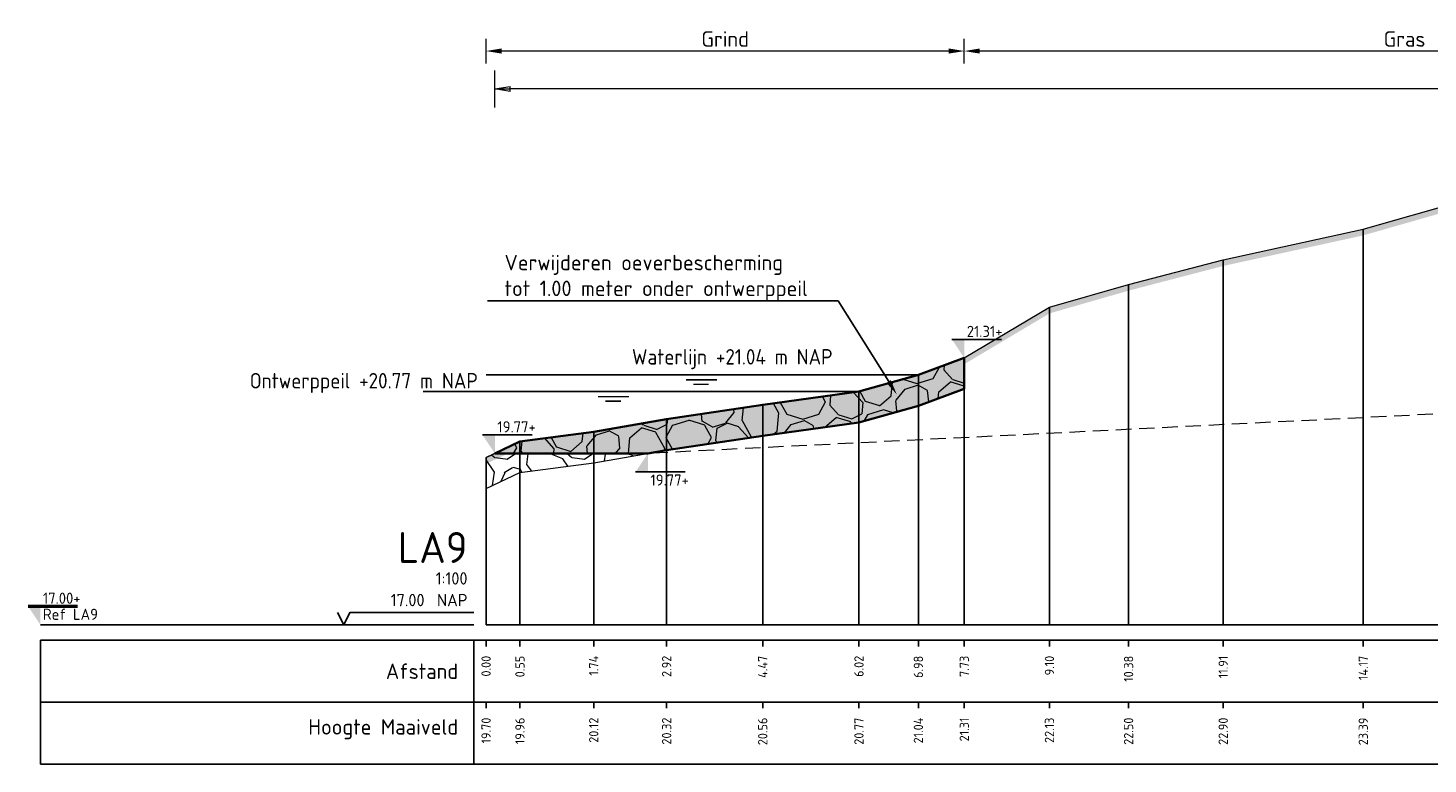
# Model space of a CAD drawing. Header units: metres. Extents: x 184077 to 190380, y 346696 to 349666.
# Tile 245 of 256: x 190117 to 190139, y 349155 to 349167. Entities that reach past the tile are written whole.
import ezdxf
from ezdxf import colors
from ezdxf.entities.mleader import LeaderData, LeaderLine
from ezdxf.enums import TextEntityAlignment as Align
from ezdxf.math import Vec2, Vec3

# ---------------------------------------------------------------- set-up
doc = ezdxf.new("R2010")
doc.units = ezdxf.units.M
doc.header["$PDMODE"] = 35
doc.header["$PDSIZE"] = 0.075
doc.linetypes.add('DASHED2', pattern=[0.375, 0.25, -0.125])
for name, color, linetype, lineweight in [('B-ME-GW-GROND-STEEN-A', 252, 'Continuous', 18), ('B-ME-OB-WATERLIJN-GD1', 150, 'Continuous', 25), ('N-WA-OB-BEKLEDING-STEEN-A', 22, 'Continuous', 13), ('profiel', 8, 'Continuous', 0), ('V-WE-OB-BEKLEDING_STORTSTEEN-G', 30, 'CONTINUOUS-V', 35), ('X-ME-AL-PROFIEL_HUIDIG MAAIVELD-GD', 252, 'Continuous', 0), ('X-XX-AL-DETAIL1-M', 7, 'Continuous', 18), ('X-XX-AL-PEILMAAT-SD', 7, 'Continuous', 25), ('X-XX-AL-T25-100', 7, 'Continuous', 25), ('X01-XX-AL-M', 7, 'Continuous', 18)]:
    doc.layers.add(name, color=color, linetype=linetype, lineweight=lineweight)
doc.layers.add('N-WE-OG-HULPLIJN-GD', color=50, linetype='Continuous', lineweight=50, plot=False)
doc.layers.add('TDNT----_profiel_txt', color=10, linetype='Continuous')
doc.layers.add('X-ME-AL-PROFIELRASTER-S', color=7, linetype='Continuous')
doc.layers.add('TOE-WE-OB-NATUUROEVER-O', color=7, linetype='Continuous', lineweight=18, true_color=0xedb868)
doc.layers.add('V-WE-VH-VERHARDING_BESTORTING-AD-100', color=7, linetype='Continuous', lineweight=18, true_color=0x93278f)
doc.styles.add('ENV-P', font='ISOCP.SHX')
doc.styles.add('NLCS-ISO', font='NLCS-ISO.ttf', dxfattribs={"height": 1.8})
doc.styles.add('NLCS-ISO-ANNOTATIVE-T18', font='NLCS-ISO.ttf', dxfattribs={"height": 1.8})
doc.styles.add('NLCS-ISO-M100-T25', font='NLCS-ISO.ttf', dxfattribs={"height": 0.25})
doc.linetypes.add('CONTINUOUS-V', pattern='A,3.5,[24,NLCS.SHX,S=0.5,R=0,X=0,Y=0],3.5', length=7)
doc.dimstyles.new('NLCS-M100-T25-PIJL_L2_H1', dxfattribs={"dimscale": 0.1, "dimtxt": 2.5, "dimasz": 2.5, "dimexe": 2, "dimexo": 2, "dimgap": 0.7, "dimtad": 1, "dimzin": 0, "dimdsep": 46, "dimtxsty": 'NLCS-ISO-M100-T25', "dimcen": 0, "dimdle": 2, "dimclrd": 256, "dimclre": 256, "dimclrt": 256, "dimadec": 1, "dimazin": 0, "dimtfac": 1, "dimtdec": 3, "dimtofl": 0, "dimtmove": 0, "dimatfit": 3, "dimfxl": 2, "dimfxlon": 1, "dimtfillclr": 256, "dimtolj": 1, "dimtzin": 0, "dimlwd": -1, "dimlwe": -1, "dimarcsym": 0})
doc.dimstyles.new('NLCS-M100-T25-PIJL_L3_H2', dxfattribs={"dimscale": 0.1, "dimtxt": 2.5, "dimasz": 2.5, "dimexe": 2, "dimexo": 2, "dimgap": 0.7, "dimtad": 1, "dimdec": 3, "dimzin": 0, "dimdsep": 46, "dimtxsty": 'NLCS-ISO-M100-T25', "dimcen": 0, "dimdle": 2, "dimclrd": 256, "dimclre": 256, "dimclrt": 256, "dimazin": 0, "dimtfac": 1, "dimtdec": 3, "dimtofl": 0, "dimtmove": 0, "dimatfit": 3, "dimfxl": 2, "dimfxlon": 1, "dimtfillclr": 256, "dimtolj": 1, "dimtzin": 0, "dimlwd": -1, "dimlwe": -1, "dimarcsym": 0})

# ---------------------------------------------------------------- blocks, each defined once
blk = doc.blocks.new('SAL-PROFIELRASTER-D')
at = {"color": 0, "linetype": 'ByBlock', "lineweight": -2, "flags": 128}
for points in [[(-2, 0), (-72, 0)], [(-24, 2), (-23, 0), (-22, 2), (-2, 2)], [(-72, -12.5), (-72, -2.5)], [(0, -2.5), (-72, -2.5)], [(-2, -12.5), (-2, -2.5)], [(0, -12.5), (-72, -12.5)]]:
    blk.add_lwpolyline(points, dxfattribs=at)
at = {"color": 0, "linetype": 'ByBlock', "lineweight": -2, "style": 'NLCS-ISO-ANNOTATIVE-T18'}
blk.add_text('NAP', height=2, dxfattribs=at).set_placement((-3, 3), align=Align.RIGHT)
blk.add_text('Afstand', height=2.5, dxfattribs=at).set_placement((-4.5, -7.5), align=Align.MIDDLE_RIGHT)
for tag, height, p in [('PROFIELNR', 5, (-3, 10)), ('SCHAAL', 2, (-3, 6.5)), ('NAP', 2, (-9.94, 3))]:
    blk.add_attdef(tag, text='', height=height, dxfattribs=at).set_placement(p, align=Align.RIGHT)
blk = doc.blocks.new('SAL-PROFIELRASTER_BALK_EIND1-D')
at = {"color": 0, "linetype": 'ByBlock', "lineweight": -2, "flags": 128}
for points in [[(0, 0), (1, 0)], [(0, -2.5), (1, -2.5)], [(0, -12.5), (1, -12.5)]]:
    blk.add_lwpolyline(points, dxfattribs=at)
blk = doc.blocks.new('SAL-PROFIELRASTER_BALK-D')
at = {"color": 0, "linetype": 'ByBlock', "lineweight": -2}
for p, q in [((-72, -12.5), (-72, -2.5)), ((-2, -2.5), (-2, -12.5)), ((0, -12.5), (-72, -12.5))]:
    blk.add_line(p, q, dxfattribs=at)
at = {"color": 0, "linetype": 'ByBlock', "lineweight": -2, "style": 'NLCS-ISO-ANNOTATIVE-T18'}
for tag, height, p in [('TITEL1', 2.5, (-4.5, -6.5)), ('TITEL2', 1.5, (-4.5, -9.5))]:
    blk.add_attdef(tag, text='', height=height, dxfattribs=at).set_placement(p, align=Align.MIDDLE_RIGHT)
blk = doc.blocks.new('SAL-PROFIELRASTER_BALK_EIND2-D')
at = {"color": 0, "linetype": 'ByBlock', "lineweight": -2}
blk.add_line((1, -12.5), (0, -12.5), dxfattribs=at)
blk = doc.blocks.new('SAL-PROFIELRASTER_BALK_DATA-D')
at = {"color": 0, "linetype": 'ByBlock', "lineweight": -2}
blk.add_lwpolyline([(0, -3.5), (0, -2.5)], dxfattribs=at)
at = {"color": 0, "linetype": 'ByBlock', "lineweight": -2, "style": 'NLCS-ISO-ANNOTATIVE-T18'}
blk.add_attdef('GETAL', text='', height=1.5, rotation=90, dxfattribs=at).set_placement((0.75, -5), align=Align.RIGHT)
blk = doc.blocks.new('SAL-PROFIELRASTER_AANHAAL-D')
at = {"color": 9, "linetype": 'ByBlock', "lineweight": -2, "flags": 128}
blk.add_lwpolyline([(0, 1), (0, 0)], dxfattribs=at)
blk = doc.blocks.new('*D27')
at = {"layer": 'Defpoints', "color": 0, "transparency": 16777216}
for p in [(190124.125, 349166.953), (190124.125, 349157.679), (190131.851, 349157.679)]:
    blk.add_point(p, dxfattribs=at)
at = {"layer": 'X-XX-AL-DETAIL1-M', "transparency": 16777216}
for p, q in [((190124.125, 349166.753), (190124.125, 349167.153)), ((190131.851, 349166.753), (190131.851, 349167.153)), ((190131.601, 349166.953), (190124.375, 349166.953))]:
    blk.add_line(p, q, dxfattribs=at)
for points in [[(190124.375, 349166.995), (190124.375, 349166.912), (190124.125, 349166.953)], [(190131.601, 349166.995), (190131.601, 349166.912), (190131.851, 349166.953)]]:
    blk.add_solid(points, dxfattribs=at)
at = {"layer": 'X-XX-AL-DETAIL1-M', "color": 10, "transparency": 16777216, "insert": (190127.988, 349167.148), "char_height": 0.25, "attachment_point": 5, "style": 'NLCS-ISO-M100-T25'}
blk.add_mtext('\\A1;Grind', dxfattribs=at)
blk = doc.blocks.new('*D29')
at = {"layer": 'Defpoints', "color": 0, "transparency": 16777216}
for p in [(190131.851, 349166.953), (190131.851, 349157.679), (190146.075, 349157.679)]:
    blk.add_point(p, dxfattribs=at)
at = {"layer": 'X-XX-AL-DETAIL1-M', "transparency": 16777216}
for p, q in [((190131.851, 349166.753), (190131.851, 349167.153)), ((190146.075, 349166.753), (190146.075, 349167.153)), ((190145.825, 349166.953), (190132.101, 349166.953))]:
    blk.add_line(p, q, dxfattribs=at)
for points in [[(190132.101, 349166.995), (190132.101, 349166.912), (190131.851, 349166.953)], [(190145.825, 349166.995), (190145.825, 349166.912), (190146.075, 349166.953)]]:
    blk.add_solid(points, dxfattribs=at)
at = {"layer": 'X-XX-AL-DETAIL1-M', "color": 10, "transparency": 16777216, "insert": (190138.963, 349167.148), "char_height": 0.25, "attachment_point": 5, "style": 'NLCS-ISO-M100-T25'}
blk.add_mtext('\\A1;Gras', dxfattribs=at)
blk = doc.blocks.new('SAL-PEILMAAT_INFRACAD_R01-SOD')
blk.add_line((-2, 3), (6, 3))
blk.add_solid([(-2, 3), (0, 3), (0, 0)])
at = {"style": 'NLCS-ISO'}
for tag, p in [('...', (0.4, 3.4)), ('REF', (0.4, 0.8))]:
    blk.add_attdef(tag, p, '', height=1.8, dxfattribs=at)
blk = doc.blocks.new('_Closed')
at = {"color": 0, "linetype": 'ByBlock', "lineweight": -2}
for p, q in [((-1, 0.167), (0, 0)), ((-1, 0.167), (-1, -0.167)), ((0, 0), (-1, -0.167)), ((0, 0), (-1, 0))]:
    blk.add_line(p, q, dxfattribs=at)
blk = doc.blocks.new('*D90')
at = {"layer": 'Defpoints', "color": 0, "transparency": 16777216}
for p in [(190124.267, 349166.341), (190160.977, 349161.784), (190124.267, 349160.707)]:
    blk.add_point(p, dxfattribs=at)
at = {"layer": 'X01-XX-AL-M', "color": 11, "transparency": 16777216}
for p, q in [((190124.267, 349166.041), (190124.267, 349166.641)), ((190160.977, 349166.041), (190160.977, 349166.641)), ((190160.727, 349166.341), (190124.517, 349166.341))]:
    blk.add_line(p, q, dxfattribs=at)
at = {"layer": 'X01-XX-AL-M', "color": 11, "transparency": 16777216, "xscale": 0.25, "yscale": 0.25, "zscale": 0.25, "rotation": 180}
blk.add_blockref('_Closed', (190124.267, 349166.341), dxfattribs=at)
at = {"layer": 'X01-XX-AL-M', "color": 11, "transparency": 16777216, "xscale": 0.25, "yscale": 0.25, "zscale": 0.25}
blk.add_blockref('_Closed', (190160.977, 349166.341), dxfattribs=at)
at = {"layer": 'X01-XX-AL-M', "color": 11, "transparency": 16777216, "insert": (190142.622, 349166.536), "char_height": 0.25, "attachment_point": 5, "style": 'NLCS-ISO-M100-T25'}
blk.add_mtext('\\A1;36.71 meter BEREKENDE EROSIELENGTE', dxfattribs=at)
blk = doc.blocks.new('SAL-PEILMAAT_INFRACAD_H01-SOD')
blk.add_line((-2, 3), (6, 3))
blk.add_solid([(-2, 3), (0, 3), (0, 0)])
at = {"style": 'NLCS-ISO'}
blk.add_attdef('...', (0.4, 3.4), '', height=1.8, dxfattribs=at)

msp = doc.modelspace()

# ---------------------------------------------------------------- hatches: boundary and pattern name
at = {"layer": 'B-ME-GW-GROND-STEEN-A'}
h = msp.add_hatch(dxfattribs=at)
h.set_pattern_fill('AGW-GROND_STEEN', color=256, scale=0.125, pattern_type=2)
h.set_pattern_definition([(2.6026, (190124.87283, 349160.65258), (26.2499996, 1.2500078), [0.22268, -27.30572]), (43.3634, (190125.09533, 349160.662707), (1.2499996, 1.2499993), [0.152012, -30.796533]), (101.31, (190125.20583, 349160.76708), (-1.249997, 5), [0.17387, -6.1999]), (149.036, (190125.1717, 349160.93758), (-2.5, 1.250002), [0.18906, -7.09963]), (184.7636, (190125.00958, 349161.03483), (-13.750052, -1.2499937), [0.19421, -14.85779]), (219.094, (190124.81608, 349161.01871), (-13.7499924, -11.25001), [0.1675, -25.60191]), (280.305, (190124.68608, 349160.91308), (1.249995, -6.25), [0.16366, -13.81177]), (327.7244, (190124.71533, 349160.75208), (10.0000044, -6.2499926), [0.1863, -27.90396]), (23.199, (190125.27283, 349161.07758), (2.5, 1.25), [0.21704, -9.30268]), (81.87, (190125.4722, 349161.16308), (5e-07, 1.25), [0.22722, -8.61162]), (123.69, (190125.50433, 349161.38796), (-1.25, 1.25), [0.26398, -4.24296]), (158.199, (190125.35796, 349161.60758), (-3.75, 1.25), [0.41931, -6.31215]), (204.227, (190124.96858, 349161.76333), (-13.7500814, -6.2498211), [0.19341, -27.22123]), (262.875, (190124.7922, 349161.68396), (7e-07, -1.25), [0.16932, -9.9085]), (306.87, (190124.7712, 349161.51596), (1.25, -1.25), [0.44264, -5.80736]), (340.346, (190125.03683, 349161.16183), (3.7500003, -1.2499987), [0.2506, -18.33199]), (32.2756, (190125.78533, 349161.06508), (13.7500072, 8.749989), [0.15244, -27.937816]), (66.801, (190125.9142, 349161.14646), (2.500013, 6.249995), [0.16824, -9.35148]), (111.801, (190124.73046, 349161.3012), (-1.25, 2.5), [0.14094, -6.59052]), (165.0686, (190124.67821, 349161.43196), (-5.0000012, 1.2499983), [0.12404, -19.28118]), (209.9816, (190125.80833, 349161.463957), (-23.7500092, -13.7499838), [0.15511, -37.36572]), (245.773, (190125.673956, 349161.38646), (-4.9998536, -11.2500647), [0.185214, -27.229426]), (284.9314, (190125.59796, 349161.21746), (3.7499962, -13.7500007), [0.12568, -19.279536]), (348.69, (190125.63033, 349161.09608), (1.25, 7e-07), [0.15808, -6.2157]), (33.69, (190125.71033, 349161.60258), (1.25, 1.25), [0.2051, -4.3018]), (93.3665, (190125.880956, 349161.71633), (-1.2500137, 19.9999992), [0.21128, -21.07545]), (136.6366, (190125.86858, 349160.677207), (-21.2500082, 19.999991), [0.24919, -30.699355]), (169.695, (190125.68746, 349160.84833), (-7.500001, 1.2499936), [0.2373, -13.73812]), (218.66, (190125.45396, 349160.89083), (-1.25, -1.25), [0.20339, -7.80052]), (267.3974, (190125.29508, 349160.76371), (-1.04e-05, -1.2500001), [0.20436, -27.32404]), (320.906, (190125.28583, 349161.80958), (6.2499968, -5.000005), [0.290426, -25.478985]), (353.1572, (190125.511206, 349161.626457), (21.2499992, -2.50001), [0.200517, -31.27368])])
h.paths.add_polyline_path([(190126.7405, 349160.4491), (190124.2674, 349160.4491), (190124.1252, 349160.3821), (190124.1252, 349159.8821), (190124.6728, 349160.1401), (190125.8642, 349160.2981)])
at = {"layer": 'N-WA-OB-BEKLEDING-STEEN-A'}
h = msp.add_hatch(dxfattribs=at)
h.set_pattern_fill('AVH-BESTORTING_01', color=256, scale=0.1, pattern_type=2)
h.set_pattern_definition([(342.7421, (190135.2054, 349302.2868), (0.539798, 0.977389), [0.27272, -1.09194]), (17.25794, (190134.1626, 349302.6108), (0.5398037, 0.9773993), [0.27272, -1.65719]), (61.0888, (190134.423, 349302.6917), (-1.303186, 0.404857), [0.22313, -0.89341]), (118.9112, (190135.2943, 349301.5047), (-0.539801, -0.977414), [0.22313, -1.35591]), (162.7421, (190134.423, 349303.0823), (-0.539798, -0.977389), [0.27272, -1.09194]), (197.25794, (190134.1626, 349303.16324), (-0.5398037, -0.9773993), [0.27272, -1.65719]), (241.0888, (190133.9021, 349303.0825), (1.303186, -0.404857), [0.22313, -0.89341]), (298.9112, (190134.3341, 349303.8644), (0.539801, 0.977414), [0.22313, -1.35591]), (342.7421, (190132.5655, 349303.7096), (-0.763385, 1.382236), [0.24341, -1.12122]), (40.85185, (190131.17858, 349300.7052), (0.5398024, 0.9773985), [0.24469, -3.61913]), (84.58698, (190132.98305, 349303.79746), (-0.2235911, 2.359645), [0.29716, -3.05481]), (118.9112, (190134.3141, 349303.687), (-1.303208, 0.404857), [0.29575, -1.28331]), (162.7421, (190132.8681, 349304.3522), (0.763385, -1.382236), [0.24484, -1.11975]), (40.85185, (190130.83023, 349301.333), (0.5398024, 0.9773985), [0.24409, -3.61972]), (84.58698, (190132.42167, 349303.97005), (-0.5398004, -0.9774069), [0.29647, -3.05553]), (298.9112, (190132.4217, 349303.97005), (1.303208, -0.404857), [0.29753, -1.28153]), (26.66898, (190129.96683, 349301.8717), (-1.842996, -0.5725531), [0.18275, -4.54613]), (84.58698, (190133.0527, 349304.4807), (-0.5398004, -0.9774069), [0.18319, -3.16878]), (131.76242, (190131.5432, 349307.4276), (-2.0666041, 1.7871012), [0.24466, -4.00428]), (162.742, (190129.9844, 349302.3182), (-0.539799, -0.977389), [0.19694, -1.16769]), (26.66898, (190129.63286, 349302.29455), (-1.842996, -0.5725531), [0.18297, -4.54591]), (84.58698, (190132.5365, 349304.62184), (-0.5398004, -0.9774069), [0.20094, -3.15103]), (131.76242, (190131.14955, 349307.2297), (-2.0666041, 1.7871012), [0.20994, -4.039]), (342.742, (190132.6763, 349304.4652), (0.539799, 0.977389), [0.22313, -1.1415]), (50.24156, (190132.91223, 349302.54774), (0.53978968, 0.97739007), [0.21713, -6.88472]), (95.413, (190133.0511, 349302.71465), (-0.7633873, 1.3822403), [0.19056, -2.17966]), (150.93884, (190130.20314, 349306.07368), (-1.303193, 0.40485775), [0.17556, -5.17047]), (197.25794, (190132.8796, 349302.9896), (1.303191, -0.4048543), [0.22316, -1.70672]), (50.24156, (190132.51855, 349302.74555), (0.53978968, 0.97739007), [0.23138, -6.87047]), (95.413, (190132.5349, 349302.5728), (-0.7633873, 1.3822403), [0.17353, -2.19669]), (150.93884, (190129.86917, 349305.65087), (-1.303193, 0.40485775), [0.18788, -5.15816]), (17.25794, (190132.6991, 349302.4815), (-1.303191, 0.4048543), [0.22313, -1.70675])])
h.paths.add_polyline_path([(190124.2674, 349160.4491), (190126.7405, 349160.4491), (190127.0422, 349160.5011), (190128.5944, 349160.7351), (190130.149, 349160.9481), (190131.1089, 349161.2211), (190131.8506, 349161.4921), (190131.8506, 349161.9921), (190131.1089, 349161.7211), (190130.149, 349161.4481), (190128.5944, 349161.2351), (190127.0422, 349161.0011), (190125.8642, 349160.7981), (190124.6728, 349160.6401)])
at = {"layer": 'V-WE-VH-VERHARDING_BESTORTING-AD-100', "transparency": 33554636}
h = msp.add_hatch(color=256, dxfattribs=at)
h.dxf.hatch_style = 1
h.paths.add_polyline_path([(190124.2674, 349160.4491), (190126.7405, 349160.4491), (190127.0422, 349160.5011), (190128.5944, 349160.7351), (190130.149, 349160.9481), (190131.1089, 349161.2211), (190131.8506, 349161.4921), (190131.8506, 349161.9921), (190131.1089, 349161.7211), (190130.149, 349161.4481), (190128.5944, 349161.2351), (190127.0422, 349161.0011), (190125.8642, 349160.7981), (190124.6728, 349160.6401)])
at = {"layer": 'X-ME-AL-PROFIEL_HUIDIG MAAIVELD-GD'}
h = msp.add_hatch(dxfattribs=at)
h.set_pattern_fill('AGR-MAAIVELD', color=256, scale=0.05, pattern_type=2)
h.set_pattern_definition([(45, (0, -15.11674), (-0.25000007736, 0.25000007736), []), (45, (-0.0357, -15.08103), (0, 0.50000015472), [0.3535535, -0.3535535]), (45, (-0.07143, -15.0453), (0, 0.50000015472), [0.3535535, -0.3535535]), (45, (-0.10764, -15.0091), (0, 0.50000015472), [0.3535535, -0.3535535]), (45, (-0.14286, -14.9739), (0, 0.50000015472), [0.3535535, -0.3535535]), (45, (-0.17857, -14.93817), (0, 0.50000015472), [0.3535535, -0.3535535]), (45, (-0.2143, -14.90246), (0, 0.50000015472), [0.3535535, -0.3535535]), (315, (0, -15.11674), (0.25000007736, 0.25000007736), []), (315, (0.0357, -15.08103), (0.50000015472, -1e-16), [0.3535535, -0.3535535]), (315, (0.07143, -15.0453), (0.50000015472, -1e-16), [0.3535535, -0.3535535]), (315, (0.10764, -15.0091), (0.50000015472, -1e-16), [0.3535535, -0.3535535]), (315, (0.14286, -14.9739), (0.50000015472, -1e-16), [0.3535535, -0.3535535]), (315, (0.17857, -14.93817), (0.50000015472, -1e-16), [0.3535535, -0.3535535]), (315, (0.2143, -14.90246), (0.50000015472, -1e-16), [0.3535535, -0.3535535])])
h.paths.add_polyline_path([(190185.8033, 349164.7841), (190183.1164, 349164.7821), (190179.946, 349164.7451), (190177.1978, 349164.6681), (190174.6733, 349164.6451), (190171.2801, 349164.5611), (190168.0555, 349164.4551), (190164.2063, 349164.4221), (190161.2773, 349164.3641), (190158.441, 349164.4401), (190155.2236, 349164.4581), (190152.3258, 349164.5761), (190149.1997, 349164.6351), (190146.0755, 349164.5361), (190145.2031, 349164.9861), (190143.6501, 349165.2051), (190141.904, 349164.8341), (190139.8833, 349164.5281), (190138.2962, 349164.0731), (190136.0337, 349163.5791), (190134.5047, 349163.1801), (190133.2261, 349162.8121), (190131.8506, 349161.9921), (190131.1089, 349161.7211), (190130.149, 349161.4481), (190128.5944, 349161.2351), (190127.0422, 349161.0011), (190125.8642, 349160.7981), (190124.6728, 349160.6401), (190124.1252, 349160.3821), (190124.1252, 349160.2821), (190124.6728, 349160.5401), (190125.8642, 349160.6981), (190127.0422, 349160.9011), (190128.5944, 349161.1351), (190130.149, 349161.3481), (190131.1089, 349161.6211), (190131.8506, 349161.8921), (190133.2261, 349162.7121), (190134.5047, 349163.0801), (190136.0337, 349163.4791), (190138.2962, 349163.9731), (190139.8833, 349164.4281), (190141.904, 349164.7341), (190143.6501, 349165.1051), (190145.2031, 349164.8861), (190146.0755, 349164.4361), (190149.1997, 349164.5351), (190152.3258, 349164.4761), (190155.2236, 349164.3581), (190158.441, 349164.3401), (190161.2773, 349164.2641), (190164.2063, 349164.3221), (190168.0555, 349164.3551), (190171.2801, 349164.4611), (190174.6733, 349164.5451), (190177.1978, 349164.5681), (190179.946, 349164.6451), (190183.1164, 349164.6821), (190185.8033, 349164.6841)])

# ---------------------------------------------------------------- linework, layer by layer
at = {"layer": 'B-ME-GW-GROND-STEEN-A'}
msp.add_lwpolyline([(190131.8506, 349161.9921), (190131.1089, 349161.7211), (190130.149, 349161.4481), (190128.5944, 349161.2351), (190127.0422, 349161.0011), (190125.8642, 349160.7981), (190124.6728, 349160.6401), (190124.1252, 349160.3821), (190124.1252, 349159.8821), (190124.6728, 349160.1401), (190125.8642, 349160.2981), (190127.0422, 349160.5011), (190128.5944, 349160.7351), (190130.149, 349160.9481), (190131.1089, 349161.2211), (190131.8506, 349161.4921)], close=True, dxfattribs=at)
at = {"layer": 'B-ME-OB-WATERLIJN-GD1', "const_width": 0.025}
for points in [[(190131.1089, 349161.7211), (190124.1252, 349161.7211)], [(190127.3549, 349161.6394), (190127.8549, 349161.6394)], [(190127.4736, 349161.567), (190127.7236, 349161.567)], [(190130.1525, 349161.4491), (190123.1044, 349161.4491)], [(190125.9356, 349161.3674), (190126.4356, 349161.3674)], [(190126.0543, 349161.295), (190126.3043, 349161.295)]]:
    msp.add_lwpolyline(points, dxfattribs=at)
at = {"layer": 'profiel', "linetype": 'Continuous', "lineweight": 0}
msp.add_lwpolyline([(190124.1252, 349160.3821), (190124.6728, 349160.6401), (190125.8642, 349160.7981), (190127.0422, 349161.0011), (190128.5944, 349161.2351), (190130.149, 349161.4481), (190131.1089, 349161.7211), (190131.8506, 349161.9921), (190133.2261, 349162.8121), (190134.5047, 349163.1801), (190136.0337, 349163.5791), (190138.2962, 349164.0731), (190139.8833, 349164.5281), (190141.904, 349164.8341), (190143.6501, 349165.2051), (190145.2031, 349164.9861), (190146.0755, 349164.5361), (190149.1997, 349164.6351), (190152.3258, 349164.5761), (190155.2236, 349164.4581), (190158.441, 349164.4401), (190161.2773, 349164.3641), (190164.2063, 349164.4221)], dxfattribs=at)
at = {"layer": 'TOE-WE-OB-NATUUROEVER-O', "linetype": 'DASHED2', "flags": 128}
msp.add_lwpolyline([(190160.9774, 349164.3721, 0.2913308), (190160.5168, 349164.0959), (190159.6433, 349162.3489, -0.2706285), (190159.221, 349162.0731), (190126.7405, 349160.4491)], format="xyb", dxfattribs=at)
at = {"layer": 'V-WE-OB-BEKLEDING_STORTSTEEN-G', "ltscale": 0.2, "flags": 128}
msp.add_lwpolyline([(190124.2674, 349160.4491), (190126.7405, 349160.4491), (190127.0422, 349160.5011), (190128.5944, 349160.7351), (190130.149, 349160.9481), (190131.1089, 349161.2211), (190131.8506, 349161.4921), (190131.8506, 349161.9921), (190131.1089, 349161.7211), (190130.149, 349161.4481), (190128.5944, 349161.2351), (190127.0422, 349161.0011), (190125.8642, 349160.7981), (190124.6728, 349160.6401)], close=True, dxfattribs=at)

# ---------------------------------------------------------------- block references
at = {"layer": 'N-WE-OG-HULPLIJN-GD', "xscale": 0.1, "yscale": 0.1, "zscale": 0.1}
msp.add_blockref('SAL-PEILMAAT_INFRACAD_R01-SOD', (190116.9252, 349157.6791), dxfattribs=at).add_auto_attribs({'...': '17.00+', 'REF': 'Ref LA9'})
at = {"layer": 'X-ME-AL-PROFIELRASTER-S'}
for p, yscale in [((190138.2962, 349157.6791), 6.393999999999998), ((190136.0337, 349157.6791), 5.899999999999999), ((190134.5047, 349157.6791), 5.501000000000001), ((190133.2261, 349157.6791), 5.132999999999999), ((190131.8506, 349157.6791), 4.312999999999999), ((190131.1089, 349157.6791), 4.042000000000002), ((190131.1089, 349157.6791), 4.042000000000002), ((190130.149, 349157.6791), 3.768999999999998), ((190128.5944, 349157.6791), 3.556000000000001), ((190125.8642, 349157.6791), 3.119), ((190127.0422, 349157.6791), 3.321999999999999), ((190124.6728, 349157.6791), 2.960999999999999), ((190124.1252, 349157.6791), 2.702999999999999)]:
    msp.add_blockref('SAL-PROFIELRASTER_AANHAAL-D', p, dxfattribs=dict(at, yscale=yscale))
at = {"layer": 'X-ME-AL-PROFIELRASTER-S', "xscale": 0.1, "yscale": 0.1, "zscale": 0.1}
for name, p, values in [('SAL-PROFIELRASTER-D', (190124.1252, 349157.6791), {'PROFIELNR': 'LA9', 'SCHAAL': '1:100', 'NAP': '17.00'}), ('SAL-PROFIELRASTER_BALK_DATA-D', (190124.1252, 349157.6791), {'GETAL': '0.00'}), ('SAL-PROFIELRASTER_BALK_DATA-D', (190124.6728, 349157.6791), {'GETAL': '0.55'}), ('SAL-PROFIELRASTER_BALK_DATA-D', (190125.8642, 349157.6791), {'GETAL': '1.74'}), ('SAL-PROFIELRASTER_BALK_DATA-D', (190127.0422, 349157.6791), {'GETAL': '2.92'}), ('SAL-PROFIELRASTER_BALK_DATA-D', (190128.5944, 349157.6791), {'GETAL': '4.47'}), ('SAL-PROFIELRASTER_BALK_DATA-D', (190130.149, 349157.6791), {'GETAL': '6.02'}), ('SAL-PROFIELRASTER_BALK_DATA-D', (190131.1089, 349157.6791), {'GETAL': '6.98'}), ('SAL-PROFIELRASTER_BALK_DATA-D', (190131.1089, 349157.6791), {'GETAL': '6.98'}), ('SAL-PROFIELRASTER_BALK_DATA-D', (190131.8506, 349157.6791), {'GETAL': '7.73'}), ('SAL-PROFIELRASTER_BALK_DATA-D', (190133.2261, 349157.6791), {'GETAL': '9.10'}), ('SAL-PROFIELRASTER_BALK_DATA-D', (190134.5047, 349157.6791), {'GETAL': '10.38'}), ('SAL-PROFIELRASTER_BALK_DATA-D', (190136.0337, 349157.6791), {'GETAL': '11.91'}), ('SAL-PROFIELRASTER_BALK_DATA-D', (190138.2962, 349157.6791), {'GETAL': '14.17'}), ('SAL-PROFIELRASTER_BALK-D', (190124.1252, 349156.6791), {'TITEL1': 'Hoogte Maaiveld'}), ('SAL-PROFIELRASTER_BALK_DATA-D', (190124.1252, 349156.6791), {'GETAL': '19.70'}), ('SAL-PROFIELRASTER_BALK_DATA-D', (190124.6728, 349156.6791), {'GETAL': '19.96'}), ('SAL-PROFIELRASTER_BALK_DATA-D', (190125.8642, 349156.6791), {'GETAL': '20.12'}), ('SAL-PROFIELRASTER_BALK_DATA-D', (190127.0422, 349156.6791), {'GETAL': '20.32'}), ('SAL-PROFIELRASTER_BALK_DATA-D', (190128.5944, 349156.6791), {'GETAL': '20.56'}), ('SAL-PROFIELRASTER_BALK_DATA-D', (190130.149, 349156.6791), {'GETAL': '20.77'}), ('SAL-PROFIELRASTER_BALK_DATA-D', (190131.1089, 349156.6791), {'GETAL': '21.04'}), ('SAL-PROFIELRASTER_BALK_DATA-D', (190131.8506, 349156.6791), {'GETAL': '21.31'}), ('SAL-PROFIELRASTER_BALK_DATA-D', (190133.2261, 349156.6791), {'GETAL': '22.13'}), ('SAL-PROFIELRASTER_BALK_DATA-D', (190134.5047, 349156.6791), {'GETAL': '22.50'}), ('SAL-PROFIELRASTER_BALK_DATA-D', (190136.0337, 349156.6791), {'GETAL': '22.90'}), ('SAL-PROFIELRASTER_BALK_DATA-D', (190138.2962, 349156.6791), {'GETAL': '23.39'})]:
    msp.add_blockref(name, p, dxfattribs=at).add_auto_attribs(values)
at = {"layer": 'X-ME-AL-PROFIELRASTER-S', "xscale": 61.92817695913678, "yscale": 0.1, "zscale": 61.92817695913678}
for name, p in [('SAL-PROFIELRASTER_BALK_EIND1-D', (190124.1252, 349157.6791)), ('SAL-PROFIELRASTER_BALK_EIND2-D', (190124.1252, 349156.6791))]:
    msp.add_blockref(name, p, dxfattribs=at)
at = {"layer": 'X-XX-AL-PEILMAAT-SD', "xscale": 0.1, "yscale": 0.1, "zscale": 0.1}
for p, values in [((190131.8506, 349161.9921), {'...': '21.31+'}), ((190124.2674, 349160.4491), {'...': '19.77+'})]:
    msp.add_blockref('SAL-PEILMAAT_INFRACAD_H01-SOD', p, dxfattribs=at).add_auto_attribs(values)
at = {"layer": 'X-XX-AL-PEILMAAT-SD'}
ref = msp.add_blockref('SAL-PEILMAAT_INFRACAD_H01-SOD', (190126.7405, 349160.4491), dxfattribs=dict(at, xscale=-0.1, yscale=0.1, zscale=0.1, rotation=180))
ref.add_attrib('...', '19.77+', (190126.7805, 349159.9291), dxfattribs={"layer": '0', "height": 0.18, "style": 'NLCS-ISO'})

# ---------------------------------------------------------------- texts
at = {"layer": 'TDNT----_profiel_txt', "color": 150, "char_height": 0.25, "attachment_point": 7, "style": 'ENV-P'}
for s, insert in [('Waterlijn +21.04 m NAP', (190126.4818, 349161.8104)), ('Ontwerppeil +20.77 m NAP', (190120.3067, 349161.4242))]:
    msp.add_mtext_dynamic_manual_height_columns(s, width=6.173509, gutter_width=0.9, heights=[0], dxfattribs=dict(at, insert=insert))

# ---------------------------------------------------------------- dimensions: what is measured, and where the dimension line sits
at = {"layer": 'X-XX-AL-DETAIL1-M'}
for base, p1, p2, text, picture, middle in [((190124.1252, 349166.9533), (190131.8506, 349157.6791), (190124.1252, 349157.6791), 'Grind', '*D27', (190127.9879, 349166.9533)), ((190131.8506, 349166.9533), (190146.0755, 349157.6791), (190131.8506, 349157.6791), 'Gras', '*D29', (190138.9631, 349166.9533))]:
    dim = msp.add_linear_dim(base=base, p1=p1, p2=p2, text=text, dimstyle='NLCS-M100-T25-PIJL_L3_H2', override={"dimclrt": 10}, dxfattribs=at)
    dim.commit()
    dim.dimension.update_dxf_attribs({"geometry": picture, "text_midpoint": middle, "dimtype": 160})
at = {"layer": 'X01-XX-AL-M', "color": 11}
dim = msp.add_linear_dim(base=(190124.2674, 349166.3405), p1=(190160.9774, 349161.7842), p2=(190124.2674, 349160.7075), text='<> meter BEREKENDE EROSIELENGTE', dimstyle='NLCS-M100-T25-PIJL_L2_H1', override={"dimexe": 3, "dimblk1": 'Closed', "dimblk2": 'Closed', "dimsah": 1, "dimclrd": 11, "dimclre": 11, "dimclrt": 11, "dimfxl": 3}, dxfattribs=at)
dim.commit()
dim.dimension.update_dxf_attribs({"geometry": '*D90', "text_midpoint": (190142.6224, 349166.5356)})

# ---------------------------------------------------------------- leaders
at = {"layer": 'X-XX-AL-T25-100', "color": 10}
ml = msp.add_multileader_mtext('Standard', dxfattribs=at)
ml.set_content('Verwijderen oeverbescherming\\Ptot 1.00 meter onder ontwerppeil', color=10, style='NLCS-ISO-M100-T25')
ml.set_leader_properties(color=256, linetype='ByLayer', lineweight=-1)
ml.build(insert=Vec2(0, 0))
ml.multileader.update_dxf_attribs({"text_left_attachment_type": 5, "text_right_attachment_type": 5, "dogleg_length": 0.25, "arrow_head_size": 0.25})
ctx = ml.context
ctx.base_point, ctx.char_height, ctx.arrow_head_size, ctx.landing_gap_size, ctx.plane_origin = Vec3(190124.3334, 349162.9175), 0.25, 0.25, 0.09, Vec3(190139.3362, 349151.5436)
ctx.left_attachment, ctx.right_attachment = 5, 5
notes = []
notes.append((ctx, [(1, (1, 1, 0), (190129.8134, 349162.9175), (-1, 0), 0.25, [(0, [(190130.7616, 349161.3998)], 0, [])])]))
ctx.mtext.insert, ctx.mtext.flow_direction = Vec3(190124.4234, 349163.6592), 5
for ctx, leaders in notes:
    for number, flags, end, landing, length, lines in leaders:
        leader = LeaderData()
        leader.index, (leader.has_last_leader_line, leader.has_dogleg_vector, leader.attachment_direction) = number, flags
        leader.last_leader_point, leader.dogleg_vector, leader.dogleg_length = Vec3(end), Vec3(landing), length
        for number, points, colour, breaks in lines:
            line = LeaderLine()
            line.index, line.vertices, line.color, line.breaks = number, Vec3.list(points), colors.encode_raw_color(colour), breaks
            leader.lines.append(line)
        ctx.leaders.append(leader)

doc.saveas('drawing.dxf')
